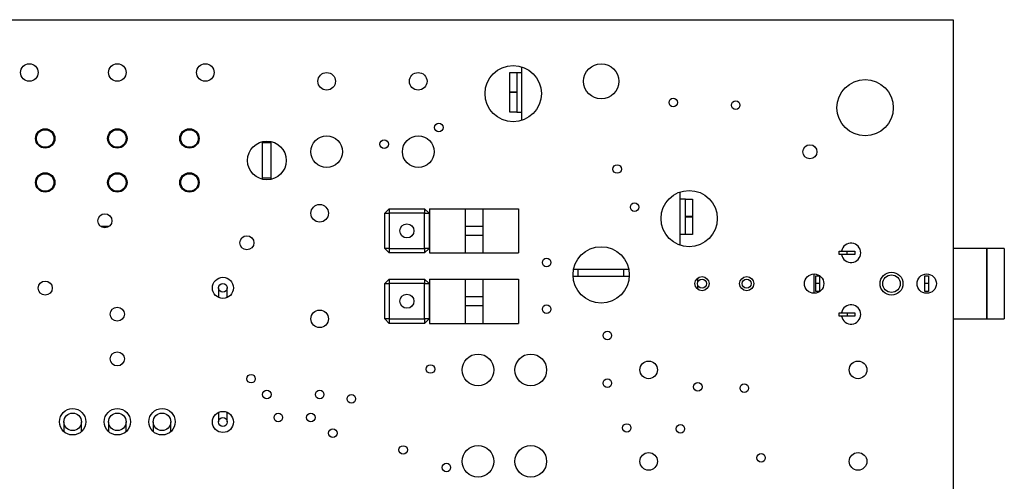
# Model space of a CAD drawing. Extents: x 50 to 151, y 80 to 221.
# Tile 6 of 6: x 95 to 151, y 192 to 218. Entities that reach past the tile are written whole.
import ezdxf

# ---------------------------------------------------------------- set-up
doc = ezdxf.new("R2010")
doc.units = 0
doc.layers.get('0').update_dxf_attribs({"linetype": 'CONTINUOUS'})

msp = doc.modelspace()

# ---------------------------------------------------------------- linework, layer by layer
at = {"color": 7, "linetype": 'CONTINUOUS'}
for p, q in [((75.945, 217.845), (147.943, 217.845)), ((147.943, 217.845), (147.943, 82.845)), ((123.434, 212.12), (123.434, 215.166)), ((122.748, 214.845), (123.148, 214.845)), ((122.748, 213.721), (122.748, 214.845)), ((123.148, 214.845), (123.148, 213.721)), ((123.148, 214.845), (123.434, 214.845)), ((122.748, 213.719), (122.748, 213.721)), ((123.148, 213.721), (122.748, 213.721)), ((122.748, 213.719), (123.148, 213.719)), ((122.748, 212.595), (122.748, 213.719)), ((123.148, 213.721), (123.148, 213.719)), ((123.148, 213.719), (123.148, 212.595)), ((123.148, 212.595), (122.748, 212.595)), ((123.148, 212.595), (123.434, 212.595)), ((108.693, 210.845), (108.693, 210.916)), ((109.193, 210.845), (108.693, 210.845)), ((108.693, 208.845), (108.693, 210.845)), ((109.193, 210.845), (109.193, 210.916)), ((109.193, 208.845), (109.193, 210.845)), ((109.193, 208.845), (108.693, 208.845)), ((108.693, 208.774), (108.693, 208.845)), ((109.193, 208.774), (109.193, 208.845)), ((132.434, 205.395), (132.434, 208.06)), ((132.734, 207.645), (132.434, 207.645)), ((132.734, 207.645), (133.134, 207.645)), ((132.734, 206.655), (132.734, 207.645)), ((133.134, 207.645), (133.134, 206.655)), ((115.648, 206.85), (115.898, 207.1)), ((115.898, 207.1), (117.908, 207.1)), ((115.898, 207.1), (115.898, 206.85)), ((117.908, 207.1), (118.158, 206.85)), ((117.908, 207.1), (117.908, 206.85)), ((118.188, 207.1), (118.188, 204.59)), ((118.188, 207.1), (120.213, 207.1)), ((120.213, 207.1), (120.213, 204.59)), ((120.213, 207.1), (121.213, 207.1)), ((121.213, 207.1), (121.213, 204.59)), ((121.213, 207.1), (123.238, 207.1)), ((123.238, 207.1), (123.238, 204.59)), ((115.648, 204.84), (115.648, 206.85)), ((115.648, 206.85), (115.898, 206.85)), ((115.898, 206.85), (115.898, 204.84)), ((117.908, 206.85), (115.898, 206.85)), ((117.908, 204.84), (117.908, 206.85)), ((117.908, 206.85), (118.158, 206.85)), ((118.158, 206.85), (118.158, 204.84)), ((133.134, 206.655), (132.734, 206.655)), ((132.734, 206.635), (132.734, 206.655)), ((132.734, 205.645), (132.734, 206.635)), ((132.734, 206.635), (133.134, 206.635)), ((133.134, 206.655), (133.134, 206.635)), ((133.134, 206.635), (133.134, 205.645)), ((99.973, 206.095), (99.496, 206.095)), ((121.213, 206.095), (120.213, 206.095)), ((120.213, 205.595), (121.213, 205.595)), ((132.434, 205.395), (132.424, 205.395)), ((132.424, 205.03), (132.424, 205.395)), ((132.734, 205.645), (132.434, 205.645)), ((133.134, 205.645), (132.734, 205.645)), ((115.898, 204.59), (115.648, 204.84)), ((115.898, 204.84), (115.648, 204.84)), ((115.898, 204.84), (117.908, 204.84)), ((115.898, 204.84), (115.898, 204.59)), ((118.158, 204.84), (117.908, 204.84)), ((118.158, 204.84), (117.908, 204.59)), ((117.908, 204.84), (117.908, 204.59)), ((147.943, 205.346), (147.944, 205.346)), ((147.944, 205.346), (147.944, 200.346)), ((149.844, 204.846), (147.944, 204.846)), ((149.844, 204.846), (149.844, 200.846)), ((150.854, 204.846), (149.854, 204.846)), ((149.854, 204.846), (149.854, 200.846)), ((150.854, 204.846), (150.854, 200.846)), ((117.908, 204.59), (115.898, 204.59)), ((118.188, 204.59), (120.213, 204.59)), ((120.213, 204.59), (121.213, 204.59)), ((121.213, 204.59), (123.238, 204.59)), ((141.464, 204.496), (141.464, 204.696)), ((141.464, 204.696), (141.914, 204.696)), ((141.914, 204.496), (141.464, 204.496)), ((141.914, 204.496), (141.914, 204.696)), ((141.914, 204.696), (142.364, 204.696)), ((142.364, 204.496), (141.914, 204.496)), ((142.364, 204.696), (142.364, 204.496)), ((126.634, 203.245), (126.345, 203.245)), ((126.634, 203.645), (126.371, 203.645)), ((126.634, 203.245), (126.634, 203.645)), ((129.234, 203.645), (126.634, 203.645)), ((129.234, 203.245), (126.634, 203.245)), ((129.234, 203.245), (129.234, 203.645)), ((129.514, 203.645), (129.234, 203.645)), ((129.539, 203.245), (129.234, 203.245)), ((133.443, 202.943), (133.443, 203.172)), ((140.044, 202.296), (140.044, 203.396)), ((140.144, 202.846), (140.144, 203.296)), ((140.144, 203.296), (140.344, 203.296)), ((140.344, 203.296), (140.344, 202.846)), ((146.344, 202.846), (146.344, 203.296)), ((146.344, 203.296), (146.544, 203.296)), ((146.544, 203.296), (146.544, 202.846)), ((106.193, 202.605), (106.193, 202.06)), ((106.693, 202.06), (106.693, 202.605)), ((115.648, 202.85), (115.898, 203.1)), ((115.648, 202.85), (115.898, 202.85)), ((115.648, 200.84), (115.648, 202.85)), ((115.898, 203.1), (117.908, 203.1)), ((115.898, 203.1), (115.898, 202.85)), ((117.908, 202.85), (115.898, 202.85)), ((115.898, 202.85), (115.898, 200.84)), ((117.908, 203.1), (118.158, 202.85)), ((117.908, 203.1), (117.908, 202.85)), ((117.908, 200.84), (117.908, 202.85)), ((117.908, 202.85), (118.158, 202.85)), ((118.158, 202.85), (118.158, 200.84)), ((118.188, 203.1), (118.188, 200.59)), ((118.188, 203.1), (120.213, 203.1)), ((120.213, 203.1), (120.213, 200.59)), ((120.213, 203.1), (121.213, 203.1)), ((121.213, 203.1), (121.213, 200.59)), ((121.213, 203.1), (123.238, 203.1)), ((123.238, 203.1), (123.238, 200.59)), ((133.443, 202.518), (133.443, 202.747)), ((140.344, 202.846), (140.144, 202.846)), ((140.144, 202.396), (140.144, 202.846)), ((140.344, 202.846), (140.344, 202.396)), ((146.544, 202.846), (146.344, 202.846)), ((146.344, 202.396), (146.344, 202.846)), ((146.544, 202.846), (146.544, 202.396)), ((121.213, 202.095), (120.213, 202.095)), ((140.344, 202.396), (140.144, 202.396)), ((146.544, 202.396), (146.344, 202.396)), ((120.213, 201.595), (121.213, 201.595)), ((141.464, 200.996), (141.464, 201.196)), ((141.464, 201.196), (141.914, 201.196)), ((141.914, 200.996), (141.464, 200.996)), ((141.914, 201.196), (141.914, 200.996)), ((141.914, 201.196), (142.364, 201.196)), ((142.364, 200.996), (141.914, 200.996)), ((142.364, 201.196), (142.364, 200.996)), ((115.898, 200.59), (115.648, 200.84)), ((115.898, 200.84), (115.648, 200.84)), ((115.898, 200.84), (117.908, 200.84)), ((115.898, 200.84), (115.898, 200.59)), ((117.908, 200.59), (115.898, 200.59)), ((118.158, 200.84), (117.908, 200.84)), ((118.158, 200.84), (117.908, 200.59)), ((117.908, 200.84), (117.908, 200.59)), ((118.188, 200.59), (120.213, 200.59)), ((120.213, 200.59), (121.213, 200.59)), ((121.213, 200.59), (123.238, 200.59)), ((147.944, 200.346), (147.943, 200.346)), ((147.944, 200.846), (149.844, 200.846)), ((149.854, 200.846), (150.854, 200.846)), ((106.193, 195.531), (106.193, 194.985)), ((106.693, 194.985), (106.693, 195.531)), ((97.403, 194.995), (97.403, 194.436)), ((98.403, 194.436), (98.403, 194.995)), ((99.943, 194.995), (99.943, 194.436)), ((100.943, 194.436), (100.943, 194.995)), ((102.483, 194.995), (102.483, 194.436)), ((103.483, 194.436), (103.483, 194.995))]:
    msp.add_line(p, q, dxfattribs=at)
for centre, radius in [((95.443, 214.845), 0.5), ((100.443, 214.845), 0.5), ((105.443, 214.845), 0.5), ((122.943, 213.643), 1.6), ((127.943, 214.343), 1), ((112.343, 214.345), 0.5), ((117.543, 214.345), 0.5), ((142.943, 212.845), 1.6), ((132.041, 213.14), 0.243), ((135.587, 212.989), 0.243), ((96.343, 211.095), 0.55), ((96.343, 211.095), 0.5), ((100.443, 211.095), 0.55), ((100.443, 211.095), 0.5), ((104.543, 211.095), 0.55), ((104.543, 211.095), 0.5), ((118.71, 211.716), 0.243), ((112.343, 210.345), 0.9), ((115.613, 210.777), 0.243), ((117.543, 210.345), 0.9), ((108.943, 209.845), 1.1), ((139.808, 210.341), 0.4), ((128.849, 209.36), 0.243), ((96.343, 208.595), 0.55), ((96.343, 208.595), 0.5), ((100.443, 208.595), 0.55), ((100.443, 208.595), 0.5), ((104.543, 208.595), 0.55), ((104.543, 208.595), 0.5), ((132.943, 206.543), 1.6), ((111.943, 206.845), 0.5), ((129.843, 207.195), 0.243), ((99.735, 206.416), 0.4), ((116.903, 205.845), 0.4), ((107.808, 205.168), 0.4), ((127.942, 203.343), 1.6), ((124.843, 204.045), 0.243), ((106.443, 202.605), 0.6), ((133.673, 202.845), 0.4), ((136.213, 202.845), 0.4), ((140.044, 202.846), 0.55), ((144.444, 202.846), 0.65), ((144.444, 202.846), 0.5), ((146.444, 202.846), 0.55), ((96.343, 202.595), 0.4), ((106.443, 202.605), 0.25), ((133.673, 202.845), 0.25), ((136.213, 202.845), 0.25), ((116.903, 201.845), 0.4), ((100.441, 201.112), 0.4), ((124.843, 201.395), 0.243), ((111.943, 200.845), 0.5), ((128.293, 199.895), 0.243), ((100.441, 198.572), 0.4), ((120.943, 197.945), 0.9), ((123.943, 197.945), 0.9), ((118.243, 197.995), 0.243), ((130.643, 197.945), 0.5), ((142.543, 197.945), 0.5), ((108.043, 197.445), 0.243), ((128.293, 197.195), 0.243), ((133.44, 196.981), 0.243), ((136.078, 196.912), 0.243), ((108.943, 196.545), 0.243), ((111.943, 196.545), 0.243), ((113.743, 196.295), 0.243), ((97.903, 194.995), 0.75), ((97.903, 194.995), 0.5), ((100.443, 194.995), 0.75), ((100.443, 194.995), 0.5), ((102.983, 194.995), 0.75), ((102.983, 194.995), 0.5), ((106.443, 194.985), 0.6), ((109.593, 195.245), 0.243), ((111.443, 195.245), 0.243), ((106.443, 194.985), 0.25), ((129.393, 194.645), 0.243), ((132.443, 194.595), 0.243), ((112.693, 194.345), 0.243), ((116.693, 193.395), 0.243), ((120.943, 192.745), 0.9), ((123.943, 192.745), 0.9), ((130.643, 192.745), 0.5), ((137.029, 192.952), 0.243), ((142.543, 192.745), 0.5), ((119.143, 192.395), 0.243)]:
    msp.add_circle(centre, radius, dxfattribs=at)
for centre in [(142.144, 204.596), (142.144, 201.096)]:
    msp.add_arc(centre, 0.55, 190.4439, 169.4925, dxfattribs=at)

doc.saveas('drawing.dxf')
